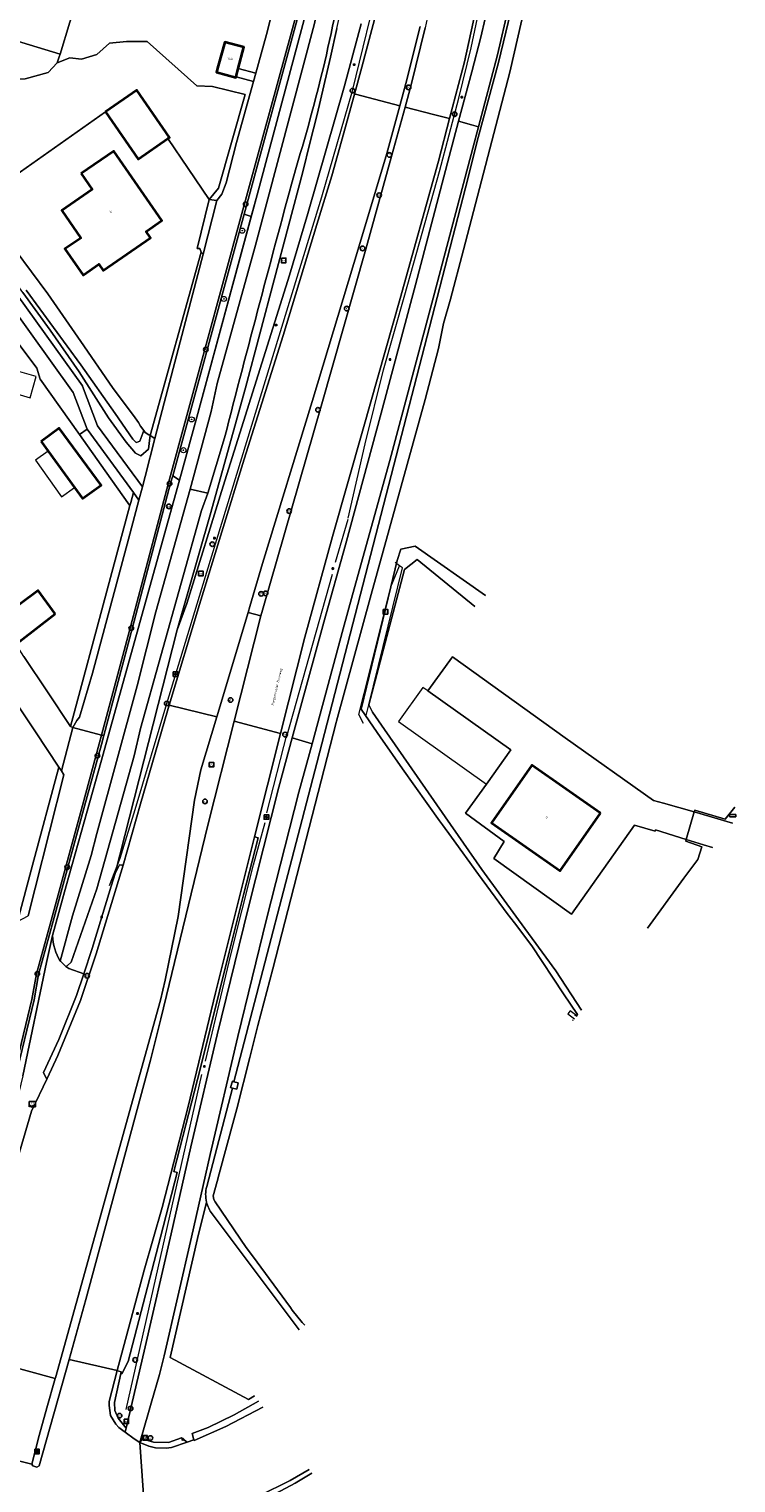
# Model space of a CAD drawing. Header units: metres. Extents: x 73718 to 76933, y 443658 to 446696.
# Tile 71 of 153: x 75033 to 75144, y 445546 to 445774. Entities that reach past the tile are written whole.
import ezdxf
from ezdxf.enums import TextEntityAlignment as Align

# ---------------------------------------------------------------- set-up
doc = ezdxf.new("R2010")
doc.units = ezdxf.units.M
for name, color, linetype, lineweight in [('B-WE-GK-BESCHOEIING-G', 130, 'GK-BESCHOEIING-SO', 18), ('B-WE-GR-BEPLANTING_CULTUUR_HEESTERS-GV', 90, 'Continuous', 18), ('B-WE-GR-BOOM-S', 90, 'Continuous', 25), ('B-WE-GR-HAAG-G', 90, 'GR-HAAG1-SO', 13), ('B-WE-IE-MEUBILAIR-S', 7, 'Continuous', 25), ('B-WE-IE-MEUBILAIR_WEGMEUBILAIR-G', 7, 'Continuous', 18), ('B-WE-IE-TERREINAFSCHEIDING_KUNSTMATIG_HEKWERK-G', 20, 'IE-TERREINAFSCHEIDING_KUNSTMATIG-SO', 18), ('B-WE-KW-KUNSTWERK_DUIKER-GV', 170, 'Continuous', 18), ('B-WE-KW-KUNSTWERK_GELUIDSWERING_SCHERM-G', 170, 'Continuous', 18), ('B-WE-OG-BEBOUWING-GV', 7, 'Continuous', 35), ('B-WE-OG-BEBOUWING-T18', 10, 'Continuous', 18), ('B-WE-OG-BEBOUWING_LUIFEL-GV', 7, 'Continuous', 18), ('B-WE-OG-BEBOUWING_OVERBOUWING-GV', 7, 'Continuous', 18), ('B-WE-OG-BEBOUWING_SCHUUR-GV', 7, 'Continuous', 18), ('B-WE-OG-TERREIN_BEGROEID-GV', 7, 'Continuous', 18), ('B-WE-OG-TERREIN_ERF-GV', 7, 'Continuous', 18), ('B-WE-OG-TERREIN_OEVER-GV', 7, 'Continuous', 18), ('B-WE-OG-TOPOGRAFIE-T18', 10, 'Continuous', 18), ('B-WE-OG-WATER_SLOOT-GV', 120, 'Continuous', 18), ('B-WE-OG-WEG-GV', 7, 'Continuous', 18), ('B-WE-VH-GESLOTENVERHARDING_ASFALT-GV', 10, 'Continuous', 18), ('B-WE-VH-GESLOTENVERHARDING_BETON-GV', 10, 'Continuous', 18), ('B-WE-VH-GESLOTENVERHARDING_KUNSTSTOF-GV', 10, 'Continuous', 18), ('B-WE-VH-HALFVERHARDING_GRASBETONSTEEN-GV', 130, 'Continuous', 18), ('B-WE-VH-OPENVERHARDING-GV', 30, 'Continuous', 18), ('B-WE-VH-OPENVERHARDING_BETONELEMENT-GV', 30, 'Continuous', 18), ('B-WE-VH-OPENVERHARDING_BETONSTRAATSTEEN-GV', 30, 'Continuous', 18), ('B-WE-VH-OPENVERHARDING_TEGEL-GV', 30, 'Continuous', 18)]:
    doc.layers.add(name, color=color, linetype=linetype, lineweight=lineweight)
doc.styles.add('NLCS-ISO', font='NLCS-ISO.ttf')
doc.styles.add('NLCS-ISO-M200-T18', font='NLCS-ISO.ttf', dxfattribs={"height": 0.36})
doc.linetypes.add('GK-BESCHOEIING-SO', pattern='A,18,-3,[1,NLCS.SHX,S=0.6,R=0,X=0,Y=0],-3', length=24)
doc.linetypes.add('GR-HAAG1-SO', pattern='A,6,[176,NLCS.SHX,S=0.125,R=0,X=0,Y=0],-2', length=8)
doc.linetypes.add('IE-TERREINAFSCHEIDING_KUNSTMATIG-SO', pattern='A,4,[82,NLCS.SHX,S=0.75,R=90,X=0,Y=0],4,-2', length=10)

# ---------------------------------------------------------------- blocks, each defined once
blk = doc.blocks.new('SIE-MEUBILAIR_BORD_LOCATIEPAAL-SO')
at = {"flags": 128}
blk.add_lwpolyline([(-1.8, 1.8), (1.8, 1.8), (1.8, -1.8), (-1.8, -1.8)], close=True, dxfattribs=at)
at = {"style": 'NLCS-ISO'}
blk.add_text('lp', height=1.8, dxfattribs=at).set_placement((0, 0), align=Align.MIDDLE_CENTER)
blk = doc.blocks.new('SIE-MEUBILAIR_BORD_VERKEER-SO')
at = {"flags": 128}
blk.add_lwpolyline([(-1.8, 1.8), (1.8, 1.8), (1.8, -1.8), (-1.8, -1.8)], close=True, dxfattribs=at)
at = {"style": 'NLCS-ISO'}
blk.add_text('vb', height=1.8, dxfattribs=at).set_placement((0, 0), align=Align.MIDDLE_CENTER)
blk = doc.blocks.new('SIE-MEUBILAIR_BORD_WEGWIJZER-SO')
at = {"flags": 128}
blk.add_lwpolyline([(-1.8, 1.8), (1.8, 1.8), (1.8, -1.8), (-1.8, -1.8)], close=True, dxfattribs=at)
at = {"style": 'NLCS-ISO'}
blk.add_text('ww', height=1.8, dxfattribs=at).set_placement((0, 0), align=Align.MIDDLE_CENTER)
blk = doc.blocks.new('SIE-MEUBILAIR_KAST-SO')
at = {"flags": 128}
blk.add_lwpolyline([(-2, -1), (2, -1, 0.414214), (2.5, -0.5), (2.5, 0.5, 0.414214), (2, 1), (-2, 1, 0.414214), (-2.5, 0.5), (-2.5, -0.5, 0.414214)], format="xyb", close=True, dxfattribs=at)
blk = doc.blocks.new('SIE-MEUBILAIR_PAAL_LICHTMAST-SO')
for points in [[(-0.6, 0), (-1, 0)], [(-0.7, 0.7), (-0.4, 0.4)], [(0, 1), (0, 0.6)], [(0.4, 0.4), (0.7, 0.7)], [(1, 0), (0.6, 0)], [(-0.7, -0.7), (-0.4, -0.4)], [(0, -0.6), (0, -1)], [(0.4, -0.4), (0.7, -0.7)]]:
    blk.add_lwpolyline(points)
blk.add_circle((0, 0), 0.5)
blk = doc.blocks.new('SIE-MEUBILAIR_PAAL_VERKEERSBORD-SO')
blk.add_circle((0, 0), 1.8)
at = {"style": 'NLCS-ISO'}
blk.add_text('vb', height=1.8, dxfattribs=at).set_placement((0, 0), align=Align.MIDDLE_CENTER)
blk = doc.blocks.new('SIE-MEUBILAIR_PAAL_VRI-SO')
blk.add_circle((0, 0), 1.8)
at = {"style": 'NLCS-ISO'}
blk.add_text('vri', height=1.8, dxfattribs=at).set_placement((0, 0), align=Align.MIDDLE_CENTER)
blk = doc.blocks.new('SIE-MEUBILAIR_PAAL_DRUKKNOPPAAL-SO')
blk.add_circle((0, 0), 1.8)
at = {"style": 'NLCS-ISO'}
blk.add_text('dk', height=1.8, dxfattribs=at).set_placement((0, 0), align=Align.MIDDLE_CENTER)
blk = doc.blocks.new('SIE-MEUBILAIR_PAAL_HECTOMETER-SO')
blk.add_circle((0, 0), 1.8)
at = {"style": 'NLCS-ISO'}
blk.add_text('hm', height=1.8, dxfattribs=at).set_placement((0, 0), align=Align.MIDDLE_CENTER)
blk = doc.blocks.new('SIE-MEUBILAIR_PAAL_PORTAAL-SO')
blk.add_circle((0, 0), 1.8)
at = {"style": 'NLCS-ISO'}
blk.add_text('pt', height=1.8, dxfattribs=at).set_placement((0, 0), align=Align.MIDDLE_CENTER)
blk = doc.blocks.new('SIE-MEUBILAIR_PUT_KOLK-SO')
blk.add_circle((0, 0), 1.8)
at = {"style": 'NLCS-ISO'}
blk.add_text('K', height=1.8, dxfattribs=at).set_placement((0, 0), align=Align.MIDDLE_CENTER)
blk = doc.blocks.new('SIE-MEUBILAIR_PUT-SO')
blk.add_circle((0, 0), 1.8)
at = {"style": 'NLCS-ISO'}
blk.add_text('P', height=1.8, dxfattribs=at).set_placement((0, 0), align=Align.MIDDLE_CENTER)
blk = doc.blocks.new('SIE-MEUBILAIR_SENSOR_FLITSER-SO')
for p, q in [((2.5, 1.25), (-2.5, 1.25)), ((-2.5, 1.25), (-2.5, -2.8125)), ((2.5, -2.8125), (2.5, 1.25))]:
    blk.add_line(p, q)
for centre, start, end in [((-1.875, -2.65625), 36.86989765, 143.13010235), ((-1.875, -2.96875), 36.86989765, 143.13010235), ((-1.875, -3.28125), 36.86989765, 143.13010235), ((-0.625, -1.71875), 216.86989765, 323.13010235), ((-0.625, -2.03125), 216.86989765, 323.13010235), ((-0.625, -2.34375), 216.86989765, 323.13010235), ((0.625, -2.65625), 36.86989765, 143.13010235), ((0.625, -2.96875), 36.86989765, 143.13010235), ((0.625, -3.28125), 36.86989765, 143.13010235), ((1.875, -1.71875), 216.86989765, 323.13010235), ((1.875, -2.03125), 216.86989765, 323.13010235), ((1.875, -2.34375), 216.86989765, 323.13010235)]:
    blk.add_arc(centre, 0.78125, start, end)
at = {"style": 'NLCS-ISO'}
blk.add_text('fl', height=1.8, dxfattribs=at).set_placement((0, 0), align=Align.MIDDLE_CENTER)
blk = doc.blocks.new('SGR-BOOM_GBKN-SO')
at = {"linetype": 'ByBlock', "lineweight": 18}
h = blk.add_hatch(color=0, dxfattribs=at)
h.dxf.hatch_style = 1
edge = h.paths.add_edge_path()
edge.add_arc((0, 0), 0.25, 0, 360)
at = {"color": 0, "linetype": 'ByBlock', "lineweight": 18}
for radius in [2, 0.25]:
    blk.add_circle((0, 0), radius, dxfattribs=at)
at = {"color": 0, "linetype": 'ByBlock', "lineweight": 18, "style": 'NLCS-ISO'}
blk.add_attdef('SOORT', (2.5, 0), '', height=1.5, dxfattribs=at)

msp = doc.modelspace()

# ---------------------------------------------------------------- linework, layer by layer
at = {"layer": 'B-WE-GK-BESCHOEIING-G', "flags": 128}
for points in [[(75120.504, 445909.013), (75116.606, 445906.42), (75117.655, 445893.752), (75118.347, 445879.726), (75118.688, 445864.966), (75118.653, 445852.324), (75118.045, 445833.914), (75115.928, 445810.199), (75115.389, 445804.652), (75113.332, 445791.759), (75110.706, 445777.499), (75108.28, 445766.791), (75101.044, 445739.062)], [(75101.044, 445739.062), (75098.997, 445731.359), (75097.912, 445727.541)], [(75097.912, 445727.541), (75097.128, 445723.673), (75095.04, 445715.671), (75086.636, 445685.243)], [(75085.388, 445665.089), (75084.686, 445666.507), (75085.502, 445669.768), (75089.672, 445686.444), (75091.04, 445689.738)], [(75086.636, 445685.243), (75081.199, 445665.462), (75081.147, 445665.265), (75071.231, 445626.78)]]:
    msp.add_lwpolyline(points, dxfattribs=at)
at = {"layer": 'B-WE-GR-BEPLANTING_CULTUUR_HEESTERS-GV', "flags": 128}
msp.add_lwpolyline([(75028.241, 445748.727), (75045.101, 445760.63), (75050.004, 445764.018), (75055.109, 445756.631), (75054.847, 445756.45), (75057.997, 445751.759), (75061.281, 445746.921), (75062.779, 445748.69), (75066.926, 445763.307), (75061.803, 445764.602), (75059.359, 445764.681), (75051.63, 445771.616), (75048.369, 445771.616), (75045.722, 445771.339), (75043.77, 445769.571), (75041.364, 445768.822), (75039.511, 445769.058), (75037.54, 445768.269), (75036.12, 445766.77), (75032.561, 445765.767)], dxfattribs=at)
for points in [[(75066.742, 445744.62), (75055.597, 445703.775), (75056.646, 445703.121), (75059.383, 445712.955), (75067.861, 445744.281)], [(75042.251, 445711.065), (75040.047, 445716.793), (75029.944, 445730.913), (75028.878, 445732.321), (75027.08, 445730.96), (75027.698, 445729.426), (75034.396, 445720.563), (75034.879, 445718.884), (75041.051, 445710.209)], [(75042.251, 445711.065), (75041.051, 445710.209), (75045.056, 445704.58), (75048.876, 445699.211), (75048.923, 445699.145), (75049.047, 445699.605), (75049.466, 445701.155), (75042.256, 445711.051)]]:
    msp.add_lwpolyline(points, close=True, dxfattribs=at)
at = {"layer": 'B-WE-GR-HAAG-G', "flags": 128}
for points in [[(75081.037, 445690.266), (75083.014, 445697.018)], [(75073.399, 445662.933), (75080.566, 445688.424)], [(75070.288, 445651.156), (75073.512, 445663.545)], [(75060.727, 445612.385), (75064.663, 445628.977), (75068.21, 445643.005), (75070.038, 445649.616)], [(75048.336, 445557.95), (75060.145, 445610.301)]]:
    msp.add_lwpolyline(points, dxfattribs=at)
at = {"layer": 'B-WE-IE-MEUBILAIR_WEGMEUBILAIR-G', "flags": 128}
for points in [[(75083.039, 445697.14), (75085.675, 445708.754), (75088.516, 445720.345), (75091.88, 445732.024), (75097.281, 445751.32), (75100.31, 445762.742), (75102.219, 445770.608), (75105.524, 445786.188), (75107.696, 445799.338), (75110.098, 445817.918), (75110.805, 445825.879), (75111.714, 445844.505), (75112.085, 445857.859), (75111.86, 445873.843), (75111.408, 445885.871), (75109.938, 445905.831), (75108.736, 445917.751), (75107.341, 445928.357), (75105.366, 445941.524), (75103.24, 445953.348), (75101.904, 445959.871), (75100.01, 445969.042), (75098.206, 445976.83), (75096.252, 445984.606)], [(75045.733, 445639.804), (75047.382, 445644.039), (75049.721, 445651.674), (75054.668, 445668.218), (75060.132, 445686.189), (75067.173, 445709.124), (75072.225, 445725.64), (75078.882, 445747.331), (75083.679, 445763.924), (75088.12, 445782.068), (75089.511, 445789.904), (75091.421, 445802.561)]]:
    msp.add_lwpolyline(points, dxfattribs=at)
at = {"layer": 'B-WE-IE-TERREINAFSCHEIDING_KUNSTMATIG_HEKWERK-G', "flags": 128}
for points in [[(75091.04, 445689.738), (75090.348, 445690.23)], [(75091.527, 445689.411), (75091.04, 445689.738)], [(75086.225, 445668.012), (75091.527, 445689.411)], [(75085.814, 445666.351), (75086.225, 445668.012)], [(75137.082, 445651.296), (75135.83, 445646.982)], [(75137.16, 445651.563), (75137.082, 445651.296)], [(75137.16, 445651.563), (75141.931, 445650.163), (75143.433, 445652.052)], [(75135.83, 445646.982), (75135.761, 445646.743)], [(75135.761, 445646.743), (75138.3, 445645.857)], [(75118.398, 445619.526), (75118.742, 445619.436)], [(75118.087, 445618.864), (75118.135, 445618.685)]]:
    msp.add_lwpolyline(points, dxfattribs=at)
at = {"layer": 'B-WE-KW-KUNSTWERK_DUIKER-GV', "flags": 128}
for points in [[(75117.712, 445620.223), (75117.348, 445619.745), (75118.366, 445618.97)], [(75118.744, 445619.438), (75117.712, 445620.223)]]:
    msp.add_lwpolyline(points, dxfattribs=at)
at = {"layer": 'B-WE-KW-KUNSTWERK_GELUIDSWERING_SCHERM-G', "flags": 128}
msp.add_lwpolyline([(75095.32, 445872.294), (75095.448, 445858.238), (75095.202, 445844.309), (75094.359, 445828.315), (75093.237, 445816.495), (75091.667, 445804.508), (75089.974, 445803.365), (75081.914, 445797.921), (75080.905, 445793.62), (75077.105, 445778.57), (75068.781, 445747.682), (75059.383, 445712.955), (75044.363, 445658.984), (75042.227, 445651.418), (75038.93, 445639.741), (75036.845, 445631.996), (75035.881, 445627.763), (75032.206, 445610.094), (75028.107, 445593.431), (75024.175, 445579.671), (75021.512, 445571.126), (75020.205, 445567.473), (75019.707, 445566.082)], dxfattribs=at)
at = {"layer": 'B-WE-OG-BEBOUWING-GV', "flags": 128}
for points in [[(75065.492, 445766.096), (75065.553, 445766.322), (75065.834, 445767.362), (75065.844, 445767.398), (75066.738, 445770.708), (75063.736, 445771.51), (75062.716, 445767.824), (75062.441, 445766.83), (75065.463, 445765.989)], [(75045.101, 445760.63), (75050.206, 445753.242), (75054.847, 445756.45), (75055.109, 445756.631), (75050.004, 445764.018)], [(75041.318, 445750.977), (75043.028, 445748.502), (75038.257, 445745.204), (75041.225, 445740.91), (75038.765, 445739.21), (75041.586, 445735.129), (75044.046, 445736.829), (75044.728, 445735.841), (75052.132, 445740.958), (75051.449, 445741.946), (75053.917, 445743.651), (75046.418, 445754.502)], [(75035.064, 445709.151), (75036.155, 445707.637), (75040.257, 445701.945), (75040.675, 445701.365), (75041.493, 445700.231), (75044.417, 445702.338), (75037.87, 445711.219)], [(75037.226, 445682.197), (75034.56, 445685.849), (75028.86, 445681.595), (75031.668, 445677.918)], [(75122.455, 445651.076), (75111.728, 445658.588), (75105.435, 445649.601), (75116.162, 445642.09)]]:
    msp.add_lwpolyline(points, close=True, dxfattribs=at)
at = {"layer": 'B-WE-OG-BEBOUWING_LUIFEL-GV', "flags": 128}
msp.add_lwpolyline([(75036.155, 445707.637), (75034.143, 445706.194), (75038.233, 445700.493), (75040.257, 445701.945)], close=True, dxfattribs=at)
at = {"layer": 'B-WE-OG-BEBOUWING_OVERBOUWING-GV', "flags": 128}
msp.add_lwpolyline([(75034.288, 445719.269), (75030.99, 445720.228), (75030.031, 445716.929), (75033.329, 445715.97)], close=True, dxfattribs=at)
at = {"layer": 'B-WE-OG-BEBOUWING_SCHUUR-GV', "flags": 128}
msp.add_lwpolyline([(75094.687, 445670.729), (75090.895, 445665.389), (75104.633, 445655.631), (75108.426, 445660.971), (75095.465, 445670.176)], close=True, dxfattribs=at)
at = {"layer": 'B-WE-OG-TERREIN_BEGROEID-GV', "flags": 128}
for points in [[(75042.573, 445784.687), (75037.995, 445769.624), (75037.85, 445769.192), (75037.54, 445768.269), (75039.511, 445769.058), (75041.364, 445768.822), (75043.77, 445769.571), (75045.722, 445771.339), (75048.369, 445771.616), (75051.63, 445771.616), (75059.359, 445764.681), (75061.803, 445764.602), (75066.926, 445763.307), (75062.779, 445748.69), (75061.281, 445746.921), (75062.499, 445746.764), (75063.257, 445747.738), (75063.935, 445749.537), (75065.558, 445755.843), (75068.226, 445765.376), (75065.492, 445766.096), (75065.463, 445765.989), (75062.441, 445766.83), (75062.716, 445767.824), (75063.736, 445771.51), (75066.738, 445770.708), (75065.844, 445767.398), (75068.589, 445766.675), (75070.272, 445772.686), (75073.099, 445783.995)], [(75075.678, 445777.352), (75066.744, 445744.63), (75066.742, 445744.62), (75067.861, 445744.281), (75068.781, 445747.682), (75077.105, 445778.57)], [(75022.073, 445777.436), (75017.645, 445763.215), (75023.944, 445754.603), (75024.988, 445755.748), (75027.821, 445763.901), (75029.927, 445765.767), (75032.561, 445765.767), (75036.12, 445766.77), (75037.54, 445768.269), (75037.85, 445769.192), (75037.995, 445769.624), (75030.827, 445771.802), (75030.75, 445771.548), (75023.757, 445773.673)], [(75032.206, 445610.094), (75035.881, 445627.763), (75036.845, 445631.996), (75038.93, 445639.741), (75042.227, 445651.418), (75044.363, 445658.984), (75056.646, 445703.121), (75055.597, 445703.775), (75055.279, 445702.611), (75049.337, 445680.089), (75044.832, 445663.196), (75044.463, 445661.811), (75041.837, 445652.205), (75036.933, 445634.248), (75034.658, 445625.91), (75033.933, 445621.925), (75027.135, 445593.943)]]:
    msp.add_lwpolyline(points, dxfattribs=at)
for points in [[(75041.527, 445717.794), (75043.838, 445711.585), (75050.87, 445702.063), (75051.29, 445703.652), (75052.824, 445709.613), (75052.106, 445710.058), (75052.006, 445709.7), (75051.829, 445707.928), (75050.621, 445706.892), (75049.793, 445707.3), (75048.316, 445709.007), (75045.572, 445712.818), (75041, 445720.021), (75036.439, 445726.503), (75032.192, 445732.383), (75027.903, 445738.322), (75026.031, 445740.614), (75025.601, 445740.291), (75025.418, 445740.155), (75041.505, 445717.846)], [(75060.063, 445738.718), (75052.106, 445710.058), (75052.824, 445709.613), (75054.259, 445715.192), (75060.362, 445738.41)], [(75048.711, 445693.897), (75050.32, 445699.983), (75049.466, 445701.155), (75049.047, 445699.605), (75048.923, 445699.145), (75045.317, 445685.783), (75039.622, 445664.629), (75039.983, 445664.451), (75040.605, 445665.547), (75041.057, 445666.091), (75043.053, 445672.96)], [(75033.702, 445642.986), (75031.327, 445634.158), (75033.039, 445635.059), (75034.133, 445639.371), (75038.574, 445657.094), (75038.2, 445657.686), (75037.826, 445658.277)]]:
    msp.add_lwpolyline(points, close=True, dxfattribs=at)
at = {"layer": 'B-WE-OG-TERREIN_ERF-GV', "flags": 128}
for points in [[(75031.001, 445739.043), (75036.067, 445732.219), (75041.233, 445724.755), (75046.211, 445717.584), (75049.715, 445712.836), (75050.259, 445712.083), (75050.594, 445711.538), (75051.084, 445710.861), (75051.309, 445710.551), (75051.887, 445710.193), (75052.106, 445710.058), (75060.063, 445738.718), (75059.838, 445739.259), (75059.432, 445739.259), (75061.281, 445746.921), (75057.997, 445751.759), (75054.847, 445756.45), (75050.206, 445753.242), (75045.101, 445760.63), (75028.241, 445748.727)], [(75032.345, 445675.564), (75036.042, 445670.055), (75036.033, 445670.022), (75039.622, 445664.629), (75045.317, 445685.783), (75048.923, 445699.145), (75048.876, 445699.211), (75045.056, 445704.58), (75041.051, 445710.209), (75034.879, 445718.884), (75034.396, 445720.563), (75027.698, 445729.426)], [(75102.835, 445683.341), (75093.783, 445690.69), (75091.817, 445689.155), (75086.225, 445668.012), (75086.8, 445666.881), (75088.691, 445664.158), (75092.473, 445658.712), (75098.178, 445650.499), (75103.882, 445642.285), (75109.654, 445634.425), (75115.484, 445626.485), (75119.454, 445620.317)], [(75129.803, 445633.133), (75135.445, 445640.936), (75137.647, 445643.862), (75138.3, 445645.857), (75135.761, 445646.743), (75135.83, 445646.982), (75135.832, 445646.989), (75131.06, 445648.486), (75131.006, 445648.258), (75127.783, 445649.201), (75117.918, 445635.322), (75105.766, 445644.017), (75107.414, 445646.685), (75101.364, 445651.071), (75104.633, 445655.631), (75108.426, 445660.971), (75095.465, 445670.176), (75099.304, 445675.498), (75116.948, 445662.848), (75130.751, 445653.065), (75132.265, 445652.634), (75137.084, 445651.302), (75137.16, 445651.563), (75141.931, 445650.163), (75143.433, 445652.052)], [(75031.327, 445634.158), (75033.702, 445642.986), (75037.826, 445658.277), (75034.166, 445663.785), (75030.732, 445668.955)]]:
    msp.add_lwpolyline(points, dxfattribs=at)
for points in [[(75041.318, 445750.977), (75046.418, 445754.502), (75053.917, 445743.651), (75051.449, 445741.946), (75052.132, 445740.958), (75044.728, 445735.841), (75044.046, 445736.829), (75041.586, 445735.129), (75038.765, 445739.21), (75041.225, 445740.91), (75038.257, 445745.204), (75043.028, 445748.502)], [(75036.155, 445707.637), (75035.064, 445709.151), (75037.87, 445711.219), (75044.417, 445702.338), (75041.493, 445700.231), (75040.675, 445701.365), (75040.257, 445701.945)], [(75031.668, 445677.918), (75028.86, 445681.595), (75034.56, 445685.849), (75037.226, 445682.197)], [(75135.832, 445646.989), (75137.082, 445651.296), (75137.084, 445651.302), (75132.265, 445652.634), (75130.751, 445653.065), (75116.948, 445662.848), (75099.304, 445675.498), (75095.465, 445670.176), (75108.426, 445660.971), (75104.633, 445655.631), (75101.364, 445651.071), (75107.414, 445646.685), (75105.766, 445644.017), (75117.918, 445635.322), (75127.783, 445649.201), (75131.006, 445648.258), (75131.06, 445648.486)], [(75122.455, 445651.076), (75116.162, 445642.09), (75105.435, 445649.601), (75111.728, 445658.588)]]:
    msp.add_lwpolyline(points, close=True, dxfattribs=at)
at = {"layer": 'B-WE-OG-TERREIN_OEVER-GV', "flags": 128}
for points in [[(75056.303, 445679.717), (75061.48, 445697.682), (75066.968, 445717.541), (75075.914, 445751.272), (75077.051, 445755.729), (75078.154, 445760.194), (75079.224, 445764.668), (75080.261, 445769.149), (75081.264, 445773.639), (75082.233, 445778.135), (75083.169, 445782.639), (75084.071, 445787.149), (75084.977, 445792.319), (75085.044, 445793.306), (75084.774, 445794.136), (75084.066, 445795.03), (75083.536, 445795.309), (75083.005, 445795.333), (75082.058, 445794.999), (75081.418, 445794.461), (75080.905, 445793.62), (75081.992, 445793.664), (75083.744, 445793.411), (75083.077, 445787.419)], [(75079.728, 445784.371), (75081.992, 445793.664), (75080.905, 445793.62), (75077.105, 445778.57), (75068.781, 445747.682), (75067.861, 445744.281), (75059.383, 445712.955), (75056.646, 445703.121), (75044.363, 445658.984), (75042.227, 445651.418), (75038.93, 445639.741), (75036.845, 445631.996)], [(75038.035, 445627.975), (75039.95, 445635.075), (75042.854, 445644.488), (75043.745, 445647.927), (75050.035, 445670.978), (75052.972, 445682.542), (75058.331, 445701.67), (75061.635, 445713.804), (75062.548, 445718.171), (75068.558, 445739.788), (75077.746, 445774.438), (75079.728, 445784.371)], [(75108.776, 445777.794), (75106.497, 445768.348), (75103.335, 445756.586), (75101.369, 445748.761), (75078.129, 445658.896), (75065.176, 445609.142), (75065.824, 445608.954), (75065.599, 445607.982), (75064.921, 445608.166), (75060.912, 445592.765)], [(75108.28, 445766.791), (75110.706, 445777.499)], [(75076.236, 445571.127), (75075.819, 445571.566), (75074.273, 445573.491), (75073.986, 445573.882), (75068.069, 445581.943), (75067.089, 445583.278), (75062.236, 445590.408), (75062.019, 445590.769), (75061.947, 445591.312), (75062.556, 445593.558), (75062.887, 445594.782), (75065.166, 445603.21), (75065.634, 445604.94), (75067.653, 445612.927), (75068.924, 445617.953), (75071.231, 445626.78), (75081.147, 445665.265), (75081.199, 445665.462), (75086.636, 445685.243), (75095.04, 445715.671), (75097.128, 445723.673), (75097.912, 445727.541), (75098.997, 445731.359), (75101.044, 445739.062), (75108.28, 445766.791)], [(75032.192, 445732.383), (75036.439, 445726.503), (75041, 445720.021), (75045.572, 445712.818), (75048.316, 445709.007), (75049.793, 445707.3), (75050.621, 445706.892), (75051.829, 445707.928), (75052.006, 445709.7), (75052.106, 445710.058), (75051.887, 445710.193), (75051.309, 445710.551), (75051.084, 445710.861), (75050.469, 445709.17), (75049.923, 445708.978), (75049.863, 445709.03), (75049.862, 445709.03), (75049.86, 445709.033), (75049.357, 445709.476), (75046.603, 445713.505), (75041.258, 445721.125), (75032.723, 445732.771)], [(75063.699, 445709.708), (75061.091, 445701.085), (75060.111, 445698.342), (75050.571, 445664.32), (75049.566, 445660.021), (75043.757, 445639.298), (75039.742, 445627.836), (75039.1, 445627.239), (75038.92, 445627.167), (75039.382, 445626.809), (75041.712, 445626.024), (75043.036, 445629.952), (75046, 445639.712), (75046.59, 445641.654), (75056.303, 445679.717)], [(75104.5, 445685.108), (75093.469, 445692.809), (75091.221, 445692.336), (75090.657, 445690.54), (75089.672, 445686.444), (75085.048, 445667.355), (75087.543, 445663.684), (75088.015, 445662.99), (75091.526, 445658.04), (75097.311, 445649.884), (75097.733, 445649.289), (75099.142, 445647.331), (75103.365, 445641.504), (75107.879, 445635.447), (75109.01, 445633.941), (75111.692, 445630.372), (75116.661, 445622.879), (75118.874, 445619.657), (75118.68, 445619.359)], [(75119.454, 445620.317), (75115.484, 445626.485), (75109.654, 445634.425), (75103.882, 445642.285), (75098.178, 445650.499), (75092.473, 445658.712), (75088.691, 445664.158), (75086.8, 445666.881), (75086.225, 445668.012), (75091.817, 445689.155), (75093.783, 445690.69), (75102.835, 445683.341)], [(75061.76, 445588.494), (75075.383, 445570.385)]]:
    msp.add_lwpolyline(points, dxfattribs=at)
at = {"layer": 'B-WE-OG-TERREIN_OEVER-GV'}
for points in [[(75083.077, 445787.419, -0.0355544), (75074.878, 445751.949)], [(75074.878, 445751.949, 0.0034363), (75063.699, 445709.708)], [(75036.845, 445631.996, 0.1288273), (75038.035, 445627.975)], [(75060.912, 445592.765, 0.1222899), (75060.884, 445590.357)], [(75060.884, 445590.357, 0.1040875), (75061.76, 445588.494)]]:
    msp.add_lwpolyline(points, format="xyb", dxfattribs=at)
at = {"layer": 'B-WE-OG-WATER_SLOOT-GV', "flags": 128}
for points in [[(75083.077, 445787.419), (75083.744, 445793.411), (75081.992, 445793.664), (75079.728, 445784.371), (75077.746, 445774.438), (75068.558, 445739.788), (75062.548, 445718.171), (75061.635, 445713.804), (75058.331, 445701.67), (75061.091, 445701.085), (75063.699, 445709.708)], [(75110.706, 445777.499), (75108.28, 445766.791), (75101.044, 445739.062), (75098.997, 445731.359), (75097.912, 445727.541), (75097.128, 445723.673), (75095.04, 445715.671), (75086.636, 445685.243), (75081.199, 445665.462), (75081.147, 445665.265), (75071.231, 445626.78), (75068.924, 445617.953), (75067.653, 445612.927), (75065.634, 445604.94), (75065.166, 445603.21), (75062.887, 445594.782), (75062.556, 445593.558), (75061.947, 445591.312), (75062.019, 445590.769), (75062.236, 445590.408), (75067.089, 445583.278), (75068.069, 445581.943), (75073.986, 445573.882), (75074.273, 445573.491), (75075.819, 445571.566), (75076.236, 445571.127)], [(75032.723, 445732.771), (75041.258, 445721.125), (75046.603, 445713.505), (75049.357, 445709.476), (75049.86, 445709.033), (75049.862, 445709.03), (75049.863, 445709.03), (75049.923, 445708.978), (75050.469, 445709.17), (75051.084, 445710.861), (75050.594, 445711.538), (75050.259, 445712.083), (75049.715, 445712.836), (75046.211, 445717.584), (75041.233, 445724.755), (75036.067, 445732.219), (75031.001, 445739.043)], [(75118.68, 445619.359), (75118.874, 445619.657), (75116.661, 445622.879), (75111.692, 445630.372), (75109.01, 445633.941), (75107.879, 445635.447), (75103.365, 445641.504), (75099.142, 445647.331), (75097.733, 445649.289), (75097.311, 445649.884), (75091.526, 445658.04), (75088.015, 445662.99), (75087.543, 445663.684), (75085.048, 445667.355), (75089.672, 445686.444), (75090.657, 445690.54), (75091.221, 445692.336), (75093.469, 445692.809), (75104.5, 445685.108)]]:
    msp.add_lwpolyline(points, dxfattribs=at)
at = {"layer": 'B-WE-OG-WATER_SLOOT-GV'}
for points in [[(75074.878, 445751.949, 0.0355544), (75083.077, 445787.419)], [(75063.699, 445709.708, -0.0034363), (75074.878, 445751.949)]]:
    msp.add_lwpolyline(points, format="xyb", dxfattribs=at)
at = {"layer": 'B-WE-OG-WATER_SLOOT-GV', "flags": 128}
msp.add_lwpolyline([(75058.331, 445701.67), (75052.972, 445682.542), (75050.035, 445670.978), (75043.745, 445647.927), (75042.854, 445644.488), (75039.95, 445635.075), (75038.035, 445627.975), (75038.096, 445627.915), (75038.619, 445627.401), (75038.92, 445627.167), (75039.1, 445627.239), (75039.742, 445627.836), (75043.757, 445639.298), (75049.566, 445660.021), (75050.571, 445664.32), (75060.111, 445698.342), (75061.091, 445701.085)], close=True, dxfattribs=at)
at = {"layer": 'B-WE-OG-WEG-GV', "flags": 128}
for points in [[(75103.908, 445780.865), (75101.173, 445768.41), (75098.869, 445759.566), (75097.141, 445752.928), (75091.133, 445731.489), (75085.357, 445711.112), (75080.564, 445694.308), (75076.239, 445678.583), (75072.451, 445663.513), (75068.398, 445647.391), (75068.98, 445647.252), (75066.675, 445638.345), (75066.673, 445638.347), (75064.404, 445629.408), (75059.955, 445611.34), (75055.755, 445595.129), (75056.299, 445594.991), (75053.713, 445584.861), (75048.63, 445565.462), (75047.632, 445563.53), (75047.493, 445563.57), (75046.524, 445559.048), (75046.569, 445557.812), (75047.066, 445556.593), (75048.319, 445555.068), (75051.145, 445567.045), (75055.341, 445585.397), (75058.459, 445598.964), (75062.57, 445616.488), (75067.367, 445636.213), (75072.178, 445655.14), (75074.284, 445662.872)], [(75085.064, 445774.339), (75082.462, 445764.663), (75076.725, 445744.758), (75073.826, 445735.12), (75063.488, 445702.154), (75063.482, 445702.136), (75057.8, 445683.832), (75056.303, 445679.717), (75046.59, 445641.654), (75047.305, 445643.043), (75047.636, 445642.992), (75047.871, 445642.955), (75050.58, 445652.543), (75054.793, 445667.087), (75055.056, 445667.957), (75059.803, 445683.692), (75066.767, 445706.362), (75072.843, 445725.707), (75078.139, 445743.005), (75080.464, 445750.617), (75082.877, 445759.193), (75084.017, 445763.394), (75085.153, 445767.578), (75087.376, 445776.02)], [(75108.087, 445776.931), (75106.35, 445769.547), (75103.372, 445758.287), (75102.488, 445754.944), (75096.492, 445732.277), (75089.554, 445706.155), (75083.71, 445685.201), (75082.245, 445679.891), (75077.378, 445661.926), (75075.327, 445654.354), (75070.245, 445634.524), (75065.802, 445616.194), (75061.474, 445597.763), (75058.521, 445584.866), (75054.26, 445566.321), (75053.533, 445563.411), (75052.251, 445558.97), (75051.831, 445557.51), (75050.483, 445552.826), (75050.599, 445553.026), (75050.815, 445553.399), (75052.623, 445552.882), (75054.945, 445552.785), (75056.987, 445553.522), (75057.857, 445552.871), (75058.908, 445553.24), (75058.658, 445554.204), (75061.119, 445555.147), (75065.221, 445557.127), (75068.989, 445559.256)], [(75060.912, 445592.765), (75064.921, 445608.166), (75064.655, 445608.238), (75064.923, 445609.215), (75065.176, 445609.142), (75078.129, 445658.896), (75101.369, 445748.761), (75103.335, 445756.586), (75106.497, 445768.348), (75108.776, 445777.794)], [(75081.264, 445773.639), (75080.261, 445769.149), (75079.224, 445764.668), (75078.154, 445760.194), (75077.051, 445755.729), (75075.914, 445751.272), (75066.968, 445717.541), (75061.48, 445697.682), (75056.303, 445679.717), (75057.8, 445683.832), (75063.482, 445702.136), (75063.488, 445702.154), (75073.826, 445735.12), (75076.725, 445744.758), (75082.462, 445764.663), (75085.064, 445774.339)], [(75074.284, 445662.872), (75079.193, 445680.894), (75082.587, 445693.007), (75088.164, 445713.539), (75093.523, 445733.58), (75098.82, 445753.645), (75100.275, 445759.14), (75102.325, 445766.878), (75103.753, 445772.301), (75104.447, 445775.22)], [(75143.433, 445652.052), (75141.931, 445650.163), (75137.16, 445651.563), (75137.084, 445651.302), (75137.082, 445651.296), (75143.05, 445649.538)], [(75139.965, 445645.717), (75138.516, 445646.16), (75135.83, 445646.982), (75135.761, 445646.743), (75138.3, 445645.857), (75137.647, 445643.862), (75135.445, 445640.936), (75129.803, 445633.133)], [(75036.845, 445631.996), (75035.881, 445627.763), (75032.206, 445610.094), (75028.107, 445593.431), (75024.175, 445579.671), (75021.512, 445571.126), (75020.205, 445567.473), (75022.916, 445566.73), (75027.001, 445582.316), (75033.518, 445604.556), (75035.978, 445609.633)], [(75035.978, 445609.633), (75035.807, 445609.681), (75035.411, 445610.592), (75037.812, 445615.758), (75040.566, 445622.626), (75041.712, 445626.024), (75039.382, 445626.809), (75038.92, 445627.167), (75038.619, 445627.401), (75038.096, 445627.915), (75038.035, 445627.975)], [(75060.884, 445590.357), (75059.496, 445584.643), (75055.23, 445566.079), (75067.454, 445559.536), (75068.365, 445560.095)], [(75068.365, 445560.095), (75067.454, 445559.536), (75055.23, 445566.079), (75059.496, 445584.643), (75060.884, 445590.357)], [(75075.383, 445570.385), (75061.76, 445588.494)]]:
    msp.add_lwpolyline(points, dxfattribs=at)
at = {"layer": 'B-WE-OG-WEG-GV'}
for points in [[(75038.035, 445627.975, -0.1288273), (75036.845, 445631.996)], [(75060.884, 445590.357, -0.1222899), (75060.912, 445592.765)], [(75061.76, 445588.494, -0.1040875), (75060.884, 445590.357)]]:
    msp.add_lwpolyline(points, format="xyb", dxfattribs=at)
at = {"layer": 'B-WE-VH-GESLOTENVERHARDING_ASFALT-GV', "flags": 128}
for points in [[(75111.432, 445859.194), (75108.863, 445859.28), (75107.863, 445859.307), (75106.852, 445859.334), (75104.261, 445859.404), (75104.177, 445848.17), (75103.675, 445836.584), (75103.043, 445825.805), (75101.87, 445813.87), (75100.166, 445801.356), (75098.5, 445790.685), (75096.789, 445781.832), (75095.058, 445773.734), (75092.872, 445764.825), (75091.914, 445761.35), (75096.364, 445760.198), (75098.869, 445759.566), (75101.173, 445768.41), (75103.908, 445780.865), (75106.431, 445794.801), (75108.725, 445810.817), (75110.239, 445826.61), (75111.129, 445842.824)], [(75091.097, 445761.562), (75084.167, 445763.356), (75084.017, 445763.394), (75082.877, 445759.193), (75080.464, 445750.617), (75078.139, 445743.005), (75072.843, 445725.707), (75066.767, 445706.362), (75059.803, 445683.692), (75055.056, 445667.957), (75062.485, 445666.128), (75067.382, 445682.418), (75067.671, 445683.381), (75069.639, 445690.056), (75077.39, 445715.407), (75084.726, 445739.718), (75089.069, 445754.098)], [(75091.133, 445731.489), (75097.141, 445752.928), (75098.869, 445759.566), (75096.364, 445760.198), (75091.914, 445761.35), (75089.844, 445753.835), (75085.753, 445739.178), (75078.774, 445714.664), (75069.607, 445682.81), (75069.384, 445681.931), (75065.21, 445665.463), (75072.451, 445663.513), (75076.239, 445678.583), (75080.564, 445694.308), (75085.357, 445711.112)], [(75062.485, 445666.128), (75055.056, 445667.957), (75054.793, 445667.087), (75050.58, 445652.543), (75047.871, 445642.955), (75043.646, 445629.138), (75041.19, 445621.857), (75037.654, 445613.25), (75035.978, 445609.633), (75033.518, 445604.556), (75027.001, 445582.316), (75022.916, 445566.73), (75037.25, 445562.804), (75037.272, 445562.882), (75053.69, 445621.863), (75054.44, 445625.026), (75056.43, 445634.965), (75059.026, 445653.139), (75060.006, 445657.881)], [(75068.398, 445647.391), (75072.451, 445663.513), (75065.21, 445665.463), (75061.096, 445649.234), (75053.763, 445618.979), (75052.115, 445612.513), (75042.044, 445575.113), (75039.414, 445565.76), (75046.948, 445564.024), (75051.144, 445579.708), (75053.955, 445589.521), (75058.014, 445605.301), (75062.271, 445623.019)], [(75047.636, 445642.992), (75047.305, 445643.043), (75046.59, 445641.654), (75046, 445639.712), (75043.036, 445629.952), (75041.712, 445626.024), (75040.566, 445622.626), (75037.812, 445615.758), (75035.411, 445610.592), (75035.807, 445609.681), (75035.978, 445609.633), (75037.654, 445613.25), (75041.19, 445621.857), (75043.646, 445629.138), (75047.871, 445642.955)], [(75037.25, 445562.804), (75022.916, 445566.73), (75020.549, 445557.7), (75019.289, 445553.024), (75033.579, 445549.424), (75034.738, 445553.884), (75035.952, 445558.196)]]:
    msp.add_lwpolyline(points, close=True, dxfattribs=at)
for points in [[(75073.099, 445783.995), (75070.272, 445772.686), (75068.589, 445766.675), (75068.226, 445765.376), (75065.558, 445755.843), (75063.935, 445749.537), (75063.257, 445747.738), (75062.499, 445746.764), (75060.362, 445738.41), (75054.259, 445715.192), (75052.824, 445709.613), (75051.29, 445703.652), (75050.87, 445702.063), (75050.32, 445699.983), (75048.711, 445693.897), (75043.053, 445672.96), (75041.057, 445666.091), (75040.605, 445665.547), (75039.983, 445664.451), (75044.493, 445663.283), (75048.999, 445680.179), (75054.941, 445702.702), (75066.407, 445744.722), (75075.34, 445777.442)], [(75087.376, 445776.02), (75085.153, 445767.578), (75084.017, 445763.394), (75084.167, 445763.356), (75091.097, 445761.562), (75092.046, 445765.05), (75094.242, 445773.951)], [(75026.796, 445594.03), (75033.591, 445621.998), (75034.316, 445625.988), (75036.595, 445634.34), (75041.5, 445652.297), (75044.125, 445661.902), (75044.493, 445663.283), (75039.983, 445664.451), (75038.2, 445657.686), (75038.574, 445657.094), (75034.133, 445639.371), (75033.039, 445635.059)], [(75051.528, 445537.909), (75050.483, 445552.826), (75049.606, 445553.361), (75048.164, 445554.403), (75048.011, 445554.514), (75047.185, 445555.136), (75046.701, 445555.678), (75045.896, 445557.034), (75045.655, 445558.582), (75045.681, 445559.231), (75046.948, 445564.024), (75039.414, 445565.76), (75034.751, 445549.179), (75034.397, 445548.951), (75033.737, 445549.14), (75033.579, 445549.424), (75019.289, 445553.024), (75016.216, 445541.613)], [(75069.663, 445558.348), (75063.887, 445555.284), (75058.939, 445553.12), (75058.908, 445553.24), (75057.857, 445552.871), (75055.391, 445552.007), (75054.593, 445551.901), (75052.93, 445551.986), (75051.859, 445552.218), (75050.483, 445552.826), (75051.528, 445537.909), (75060.011, 445541.083), (75069.134, 445544.496), (75073.937, 445546.88), (75076.907, 445548.596)], [(75077.332, 445548.023), (75074.717, 445546.435), (75072.474, 445545.246), (75059.691, 445539.091), (75046.821, 445532.893), (75046.396, 445532.966), (75051.11, 445526.702), (75050.772, 445527.724), (75053.205, 445529.32), (75058.572, 445532.201), (75070.031, 445538.352)]]:
    msp.add_lwpolyline(points, dxfattribs=at)
at = {"layer": 'B-WE-VH-GESLOTENVERHARDING_BETON-GV', "flags": 128}
for points in [[(75094.242, 445773.951), (75092.046, 445765.05), (75091.097, 445761.562), (75089.069, 445754.098), (75084.726, 445739.718), (75077.39, 445715.407), (75069.639, 445690.056), (75067.671, 445683.381), (75067.382, 445682.418), (75069.384, 445681.931), (75069.607, 445682.81), (75078.774, 445714.664), (75085.753, 445739.178), (75089.844, 445753.835), (75091.914, 445761.35), (75092.872, 445764.825), (75095.058, 445773.734)], [(75076.907, 445548.596), (75073.937, 445546.88), (75069.134, 445544.496), (75060.011, 445541.083), (75051.528, 445537.909), (75051.346, 445537.841), (75048.556, 445536.708), (75046.72, 445535.846), (75046.518, 445535.585), (75046.113, 445533.395), (75046.22, 445533.109), (75046.396, 445532.966), (75046.821, 445532.893), (75059.691, 445539.091)], [(75059.691, 445539.091), (75072.474, 445545.246), (75074.717, 445546.435), (75077.332, 445548.023)]]:
    msp.add_lwpolyline(points, dxfattribs=at)
for points in [[(75065.176, 445609.142), (75064.923, 445609.215), (75064.655, 445608.238), (75064.921, 445608.166), (75065.599, 445607.982), (75065.824, 445608.954)], [(75047.493, 445563.57), (75047.547, 445563.821), (75047.166, 445563.95), (75046.948, 445564.024), (75045.681, 445559.231), (75045.655, 445558.582), (75045.896, 445557.034), (75046.701, 445555.678), (75047.185, 445555.136), (75048.011, 445554.514), (75048.164, 445554.403), (75048.319, 445555.068), (75047.066, 445556.593), (75046.569, 445557.812), (75046.524, 445559.048)], [(75057.857, 445552.871), (75056.987, 445553.522), (75054.945, 445552.785), (75052.623, 445552.882), (75050.815, 445553.399), (75050.599, 445553.026), (75050.483, 445552.826), (75051.859, 445552.218), (75052.93, 445551.986), (75054.593, 445551.901), (75055.391, 445552.007)]]:
    msp.add_lwpolyline(points, close=True, dxfattribs=at)
at = {"layer": 'B-WE-VH-GESLOTENVERHARDING_KUNSTSTOF-GV', "flags": 128}
msp.add_lwpolyline([(75037.995, 445769.624), (75042.573, 445784.687), (75029.701, 445788.599), (75028.412, 445788.991), (75023.757, 445773.673), (75030.75, 445771.548), (75030.827, 445771.802)], close=True, dxfattribs=at)
at = {"layer": 'B-WE-VH-HALFVERHARDING_GRASBETONSTEEN-GV', "flags": 128}
msp.add_lwpolyline([(75059.955, 445611.34), (75064.404, 445629.408), (75066.673, 445638.347), (75066.675, 445638.345), (75068.98, 445647.252), (75068.398, 445647.391), (75062.271, 445623.019), (75058.014, 445605.301), (75053.955, 445589.521), (75051.144, 445579.708), (75046.948, 445564.024), (75047.166, 445563.95), (75047.547, 445563.821), (75047.493, 445563.57), (75047.632, 445563.53), (75048.63, 445565.462), (75053.713, 445584.861), (75056.299, 445594.991), (75055.755, 445595.129)], close=True, dxfattribs=at)
msp.add_lwpolyline([(75068.989, 445559.256), (75065.221, 445557.127), (75061.119, 445555.147), (75058.658, 445554.204), (75058.908, 445553.24), (75058.939, 445553.12), (75063.887, 445555.284), (75069.663, 445558.348)], dxfattribs=at)
at = {"layer": 'B-WE-VH-OPENVERHARDING-GV', "flags": 128}
msp.add_lwpolyline([(75038.2, 445657.686), (75039.983, 445664.451), (75039.622, 445664.629), (75036.033, 445670.022), (75036.042, 445670.055), (75032.345, 445675.564), (75028.478, 445681.552), (75031.016, 445683.51), (75024.172, 445693.634), (75020.331, 445699.36), (75016.494, 445696.597), (75023.394, 445684.847), (75021.677, 445683.601), (75017.723, 445680.712), (75020.9, 445676.364), (75018.415, 445674.549), (75021.204, 445670.731), (75026.571, 445674.652), (75030.732, 445668.955), (75034.166, 445663.785), (75037.826, 445658.277)], close=True, dxfattribs=at)
at = {"layer": 'B-WE-VH-OPENVERHARDING_BETONELEMENT-GV', "flags": 128}
for points in [[(75044.493, 445663.283), (75044.832, 445663.196), (75049.337, 445680.089), (75055.279, 445702.611), (75055.597, 445703.775), (75066.742, 445744.62), (75066.744, 445744.63), (75075.678, 445777.352), (75077.153, 445783.1), (75076.814, 445783.187), (75075.34, 445777.442), (75066.407, 445744.722), (75054.941, 445702.702), (75048.999, 445680.179)], [(75044.832, 445663.196), (75044.493, 445663.283), (75044.125, 445661.902), (75041.5, 445652.297), (75036.595, 445634.34), (75034.316, 445625.988), (75033.591, 445621.998), (75026.796, 445594.03), (75022.468, 445578.024), (75019.707, 445569.323), (75017.327, 445563.813), (75017.639, 445563.651), (75020.035, 445569.2), (75022.804, 445577.925), (75027.135, 445593.943), (75033.933, 445621.925), (75034.658, 445625.91), (75036.933, 445634.248), (75041.837, 445652.205), (75044.463, 445661.811)]]:
    msp.add_lwpolyline(points, close=True, dxfattribs=at)
at = {"layer": 'B-WE-VH-OPENVERHARDING_BETONSTRAATSTEEN-GV', "flags": 128}
for points in [[(75062.499, 445746.764), (75061.281, 445746.921), (75059.432, 445739.259), (75059.838, 445739.259), (75060.063, 445738.718), (75060.362, 445738.41)], [(75065.21, 445665.463), (75069.384, 445681.931), (75067.382, 445682.418), (75062.485, 445666.128), (75060.006, 445657.881), (75059.026, 445653.139), (75056.43, 445634.965), (75054.44, 445625.026), (75053.69, 445621.863), (75037.272, 445562.882), (75037.25, 445562.804), (75035.952, 445558.196), (75034.738, 445553.884), (75033.579, 445549.424), (75033.737, 445549.14), (75034.397, 445548.951), (75034.751, 445549.179), (75039.414, 445565.76), (75042.044, 445575.113), (75052.115, 445612.513), (75053.763, 445618.979), (75061.096, 445649.234)]]:
    msp.add_lwpolyline(points, close=True, dxfattribs=at)
for points in [[(75143.05, 445649.538), (75137.082, 445651.296), (75135.832, 445646.989)], [(75135.832, 445646.989), (75135.83, 445646.982), (75138.516, 445646.16), (75139.965, 445645.717)]]:
    msp.add_lwpolyline(points, dxfattribs=at)
at = {"layer": 'B-WE-VH-OPENVERHARDING_TEGEL-GV', "flags": 128}
for points in [[(75116.21, 445859.123), (75112.924, 445859.189), (75112.869, 445850.245), (75112.524, 445839.068), (75111.802, 445826.953), (75110.9, 445816.552), (75109.71, 445806.027), (75108.502, 445797.41), (75107.121, 445788.775), (75105.625, 445781.074), (75104.447, 445775.22), (75103.753, 445772.301), (75102.325, 445766.878), (75100.275, 445759.14), (75102.291, 445758.604), (75103.372, 445758.287), (75106.35, 445769.547), (75108.087, 445776.931), (75110.131, 445787.281), (75111.939, 445798.357), (75113.463, 445809.765), (75114.597, 445821.442), (75115.49, 445833.354), (75116.076, 445847.702)], [(75068.589, 445766.675), (75065.844, 445767.398), (75065.834, 445767.362), (75065.553, 445766.322), (75065.492, 445766.096), (75068.226, 445765.376)], [(75103.372, 445758.287), (75102.291, 445758.604), (75100.275, 445759.14), (75098.82, 445753.645), (75093.523, 445733.58), (75088.164, 445713.539), (75082.587, 445693.007), (75079.193, 445680.894), (75074.284, 445662.872), (75077.378, 445661.926), (75082.245, 445679.891), (75083.71, 445685.201), (75089.554, 445706.155), (75096.492, 445732.277), (75102.488, 445754.944)], [(75010.533, 445738.442), (75011.576, 445742.016), (75022.279, 445739.288), (75024.282, 445738.393), (75028.878, 445732.321), (75029.944, 445730.913), (75040.047, 445716.793), (75042.251, 445711.065), (75042.256, 445711.051), (75049.466, 445701.155), (75050.32, 445699.983), (75050.87, 445702.063), (75043.838, 445711.585), (75041.527, 445717.794), (75041.505, 445717.846), (75025.418, 445740.155), (75023.404, 445740.88), (75011.146, 445744.005), (75008.273, 445743.191), (75007.698, 445741.223), (75007.175, 445739.432)], [(75077.378, 445661.926), (75074.284, 445662.872), (75072.178, 445655.14), (75067.367, 445636.213), (75062.57, 445616.488), (75058.459, 445598.964), (75055.341, 445585.397), (75051.145, 445567.045), (75048.319, 445555.068), (75048.164, 445554.403), (75049.606, 445553.361), (75050.483, 445552.826), (75051.831, 445557.51), (75052.251, 445558.97), (75053.533, 445563.411), (75054.26, 445566.321), (75058.521, 445584.866), (75061.474, 445597.763), (75065.802, 445616.194), (75070.245, 445634.524), (75075.327, 445654.354)]]:
    msp.add_lwpolyline(points, close=True, dxfattribs=at)

# ---------------------------------------------------------------- block references
at = {"layer": 'B-WE-GR-BOOM-S', "xscale": 0.2, "yscale": 0.2, "zscale": 0.2}
for p in [(75066.473, 445742.065), (75063.612, 445731.401), (75058.562, 445712.585), (75057.276, 445707.776)]:
    msp.add_blockref('SGR-BOOM_GBKN-SO', p, dxfattribs=at)
at = {"layer": 'B-WE-IE-MEUBILAIR-S', "xscale": 0.2, "yscale": 0.2, "zscale": 0.2}
for name, p in [('SIE-MEUBILAIR_PAAL_LICHTMAST-SO', (75083.945, 445767.987)), ('SIE-MEUBILAIR_PUT_KOLK-SO', (75092.455, 445764.428)), ('SIE-MEUBILAIR_PAAL_HECTOMETER-SO', (75083.679, 445763.924)), ('SIE-MEUBILAIR_PAAL_LICHTMAST-SO', (75100.768, 445762.911)), ('SIE-MEUBILAIR_PAAL_HECTOMETER-SO', (75099.661, 445760.254)), ('SIE-MEUBILAIR_PUT-SO', (75089.445, 445753.893)), ('SIE-MEUBILAIR_PUT_KOLK-SO', (75067, 445746.187)), ('SIE-MEUBILAIR_PUT_KOLK-SO', (75087.863, 445747.602)), ('SIE-MEUBILAIR_BORD_WEGWIJZER-SO', (75072.942, 445737.423)), ('SIE-MEUBILAIR_PUT-SO', (75085.276, 445739.288)), ('SIE-MEUBILAIR_PUT_KOLK-SO', (75082.797, 445729.886)), ('SIE-MEUBILAIR_PAAL_LICHTMAST-SO', (75071.752, 445727.324)), ('SIE-MEUBILAIR_PUT_KOLK-SO', (75060.776, 445723.501)), ('SIE-MEUBILAIR_PAAL_LICHTMAST-SO', (75089.555, 445721.957)), ('SIE-MEUBILAIR_PUT_KOLK-SO', (75078.304, 445714.087)), ('SIE-MEUBILAIR_PUT_KOLK-SO', (75055.109, 445702.552)), ('SIE-MEUBILAIR_PAAL_VERKEERSBORD-SO', (75055.015, 445698.996)), ('SIE-MEUBILAIR_PUT_KOLK-SO', (75073.793, 445698.268)), ('SIE-MEUBILAIR_PUT-SO', (75061.788, 445693.095)), ('SIE-MEUBILAIR_PAAL_LICHTMAST-SO', (75062.141, 445694.037)), ('SIE-MEUBILAIR_BORD_WEGWIJZER-SO', (75060.003, 445688.517)), ('SIE-MEUBILAIR_PAAL_LICHTMAST-SO', (75080.624, 445689.285)), ('SIE-MEUBILAIR_PUT-SO', (75069.414, 445685.343)), ('SIE-MEUBILAIR_PUT_KOLK-SO', (75070.115, 445685.418)), ('SIE-MEUBILAIR_BORD_LOCATIEPAAL-SO', (75088.836, 445682.543)), ('SIE-MEUBILAIR_PUT_KOLK-SO', (75049.132, 445679.993)), ('SIE-MEUBILAIR_BORD_VERKEER-SO', (75056.042, 445672.815)), ('SIE-MEUBILAIR_PAAL_LICHTMAST-SO', (75056.042, 445672.815)), ('SIE-MEUBILAIR_PAAL_HECTOMETER-SO', (75054.668, 445668.218)), ('SIE-MEUBILAIR_PAAL_VERKEERSBORD-SO', (75064.643, 445668.768)), ('SIE-MEUBILAIR_PAAL_HECTOMETER-SO', (75073.167, 445663.363)), ('SIE-MEUBILAIR_PUT_KOLK-SO', (75043.843, 445660.068)), ('SIE-MEUBILAIR_BORD_WEGWIJZER-SO', (75061.66, 445658.668)), ('SIE-MEUBILAIR_PAAL_VERKEERSBORD-SO', (75060.644, 445652.932)), ('SIE-MEUBILAIR_BORD_VERKEER-SO', (75070.236, 445650.494)), ('SIE-MEUBILAIR_PAAL_LICHTMAST-SO', (75070.236, 445650.494)), ('SIE-MEUBILAIR_KAST-SO', (75143.107, 445650.692)), ('SIE-MEUBILAIR_PUT_KOLK-SO', (75039.114, 445642.648)), ('SIE-MEUBILAIR_PAAL_LICHTMAST-SO', (75044.5, 445634.836)), ('SIE-MEUBILAIR_PUT_KOLK-SO', (75034.449, 445625.995)), ('SIE-MEUBILAIR_PUT_KOLK-SO', (75042.241, 445625.698)), ('SIE-MEUBILAIR_PAAL_LICHTMAST-SO', (75060.546, 445611.548)), ('SIE-MEUBILAIR_SENSOR_FLITSER-SO', (75033.689, 445605.813)), ('SIE-MEUBILAIR_PAAL_LICHTMAST-SO', (75050.1, 445572.961)), ('SIE-MEUBILAIR_PAAL_HECTOMETER-SO', (75049.743, 445565.707)), ('SIE-MEUBILAIR_PAAL_DRUKKNOPPAAL-SO', (75049.024, 445558.116)), ('SIE-MEUBILAIR_PAAL_PORTAAL-SO', (75047.301, 445556.994)), ('SIE-MEUBILAIR_BORD_VERKEER-SO', (75048.354, 445556.108)), ('SIE-MEUBILAIR_PAAL_VRI-SO', (75048.354, 445556.108)), ('SIE-MEUBILAIR_BORD_VERKEER-SO', (75051.303, 445553.517)), ('SIE-MEUBILAIR_PAAL_VRI-SO', (75051.303, 445553.517)), ('SIE-MEUBILAIR_PAAL_HECTOMETER-SO', (75052.118, 445553.505)), ('SIE-MEUBILAIR_PAAL_LICHTMAST-SO', (75057.175, 445553.293)), ('SIE-MEUBILAIR_BORD_WEGWIJZER-SO', (75034.401, 445551.399)), ('SIE-MEUBILAIR_BORD_VERKEER-SO', (75034.401, 445551.399)), ('SIE-MEUBILAIR_PAAL_VRI-SO', (75034.401, 445551.399)), ('SIE-MEUBILAIR_PAAL_PORTAAL-SO', (75034.401, 445551.399)), ('SIE-MEUBILAIR_PAAL_LICHTMAST-SO', (75034.401, 445551.399))]:
    msp.add_blockref(name, p, dxfattribs=at)

# ---------------------------------------------------------------- texts
at = {"layer": 'B-WE-OG-BEBOUWING-T18', "style": 'NLCS-ISO-M200-T18'}
for s, p in [('14A', (75064.59, 445768.92)), ('16', (75045.875, 445745.006)), ('17', (75113.945, 445650.339))]:
    msp.add_text(s, height=0.36, dxfattribs=at).set_placement(p, align=Align.MIDDLE)
at = {"layer": 'B-WE-OG-TOPOGRAFIE-T18', "style": 'NLCS-ISO-M200-T18'}
msp.add_text('Burgemeester Elsenweg', height=0.36, rotation=76.7, dxfattribs=at).set_placement((75071.904, 445670.8), align=Align.MIDDLE)

doc.saveas('drawing.dxf')
